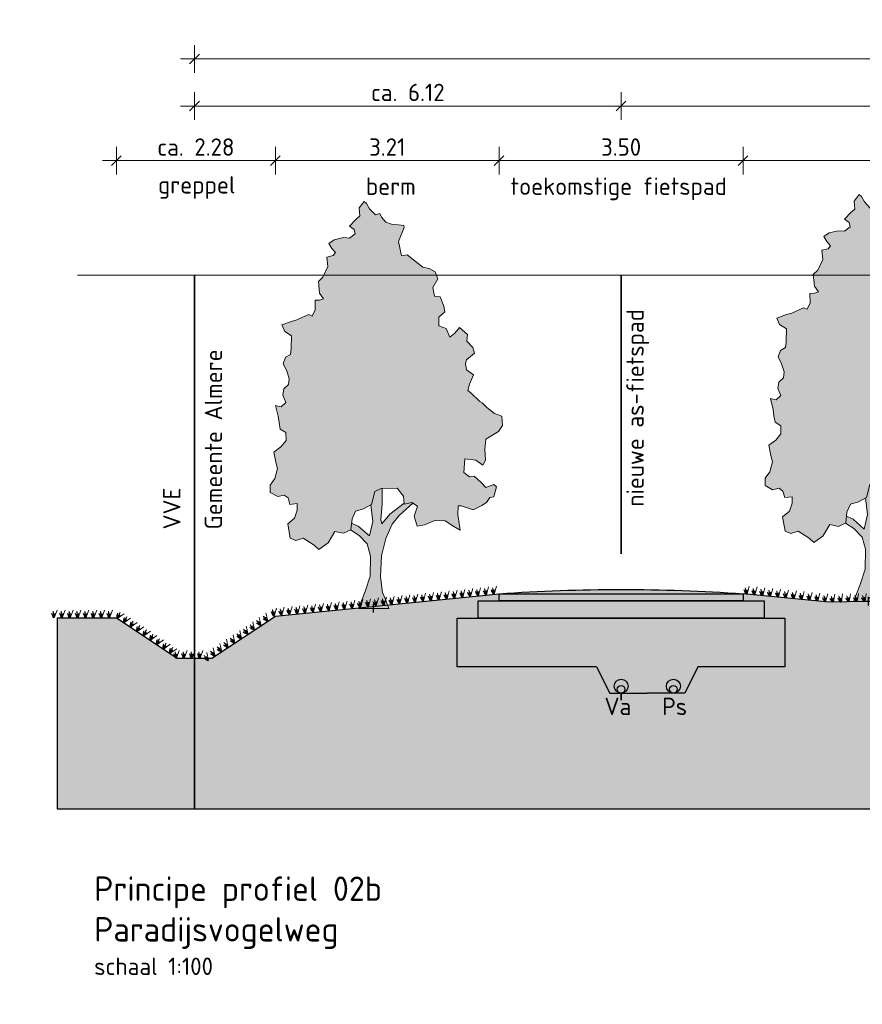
# Model space of a CAD drawing. Header units: metres. Extents: x 158819 to 159767, y 483764 to 484333.
# Tile 6 of 41: x 159109 to 159121, y 484026 to 484040. Entities that reach past the tile are written whole.
import ezdxf

# ---------------------------------------------------------------- set-up
doc = ezdxf.new("R2010")
doc.units = ezdxf.units.M
doc.linetypes.add('AL-NAP_LIJN', pattern=[15.25, 12, -1.5, 0.25, -1.5])
doc.linetypes.add('XX-HART', pattern=[12, 4, -2, 0, -2, 4])
doc.layers.get('0').update_dxf_attribs({"lineweight": 25})
doc.layers.get('Defpoints').update_dxf_attribs({"lineweight": 25, "true_color": 0xff7fff})
for name, color, linetype, lineweight in [('N-WE-GR-BOOM-1e-A', 90, 'Continuous', 25), ('N-WE-GR-BOOM-1e-SD', 90, 'Continuous', 25), ('N-WE-KG-GRENS_PERCEEL-G', 150, 'KG-PERCEEL', 35), ('N-WE-VH-KANTVERHARDING-G', 7, 'Continuous', 25), ('X-XX-AL-M', 7, 'Continuous', 18), ('X-XX-AL-NAP-G', 7, 'AL-NAP_LIJN', 18), ('X-XX-AL-T25', 7, 'Continuous', 25), ('X-XX-AL-T35', 7, 'Continuous', 35)]:
    doc.layers.add(name, color=color, linetype=linetype, lineweight=lineweight)
doc.layers.add('N-WE-GR-BOOM-S', color=7, linetype='Continuous', lineweight=40, true_color=0x009900)
doc.layers.add('X-XX-AL-HARTLIJN-G', color=7, linetype='XX-HART', lineweight=35, true_color=0xff2e2e)
doc.layers.add('N-WE-GR-WEGEN-A', color=7, linetype='Continuous', lineweight=40, true_color=0xffd6ad, transparency=0.4)
doc.styles.add('NLCS-ISO-M100-T25', font='NLCS-ISO.ttf')
doc.styles.add('NLCS-ISO-M100-T35', font='NLCS-ISO.ttf')
doc.styles.get("Standard").update_dxf_attribs({"font": 'NLCS-ISO.ttf'})
doc.linetypes.add('KG-PERCEEL', pattern='A,5.5,-2,["P",Standard,S=1.8,R=0,X=-0.5,Y=-0.9],-2,5.5,-2,[5,NLCS.shx,S=0.75,R=0,X=0,Y=0],-2', length=19)
doc.dimstyles.new('NLCS-M100-T25-SCHRAP-X_L2_H1', dxfattribs={"dimscale": 0.1, "dimtxt": 2.5, "dimasz": 1.4, "dimexe": 2, "dimexo": 2, "dimgap": 0.7, "dimtad": 1, "dimzin": 0, "dimdsep": 46, "dimtxsty": 'NLCS-ISO-M100-T25', "dimblk": 'OBLIQUE', "dimcen": 0, "dimdle": 2, "dimclrd": 256, "dimclre": 256, "dimclrt": 256, "dimadec": 1, "dimazin": 0, "dimtfac": 1, "dimtofl": 0, "dimtmove": 1, "dimatfit": 0, "dimldrblk": 'OBLIQUE', "dimfxl": 2, "dimfxlon": 1, "dimtfill": 1, "dimtfillclr": 254, "dimtolj": 1, "dimtzin": 0, "dimlwd": 18, "dimlwe": 18, "dimarcsym": 0})

# ---------------------------------------------------------------- blocks, each defined once
blk = doc.blocks.new('_Oblique')
at = {"color": 0, "linetype": 'ByBlock', "lineweight": -2}
blk.add_line((-0.5, -0.5), (0.5, 0.5), dxfattribs=at)
blk = doc.blocks.new('*D161')
at = {"layer": 'Defpoints', "color": 0, "transparency": 16777216}
for p in [(159117.827, 484038.987), (159117.827, 484037.588), (159129.577, 484037.588)]:
    blk.add_point(p, dxfattribs=at)
at = {"layer": 'X-XX-AL-M', "linetype": 'Continuous', "lineweight": 18, "transparency": 16777216}
for p, q in [((159117.827, 484038.787), (159117.827, 484039.187)), ((159129.577, 484038.787), (159129.577, 484039.187)), ((159129.777, 484038.987), (159117.627, 484038.987))]:
    blk.add_line(p, q, dxfattribs=at)
at = {"layer": 'X-XX-AL-M', "lineweight": 18, "transparency": 16777216, "xscale": 0.14, "yscale": 0.14, "zscale": 0.14, "rotation": 180}
blk.add_blockref('_Oblique', (159117.827, 484038.987), dxfattribs=at)
at = {"layer": 'X-XX-AL-M', "lineweight": 18, "transparency": 16777216, "xscale": 0.14, "yscale": 0.14, "zscale": 0.14}
blk.add_blockref('_Oblique', (159129.577, 484038.987), dxfattribs=at)
at = {"layer": 'X-XX-AL-M', "transparency": 16777216, "insert": (159123.702, 484039.182), "char_height": 0.25, "attachment_point": 5, "style": 'NLCS-ISO-M100-T25', "bg_fill": 3, "box_fill_scale": 1.1, "bg_fill_color": 256, "bg_fill_true_color": 13158600, "bg_fill_transparency": 0}
blk.add_mtext('\\A1;11.75', dxfattribs=at)
blk = doc.blocks.new('*D162')
at = {"layer": 'Defpoints', "color": 0, "transparency": 16777216}
for p in [(159138.077, 484039.662), (159111.707, 484036.559), (159138.077, 484036.559)]:
    blk.add_point(p, dxfattribs=at)
at = {"layer": 'X-XX-AL-M', "linetype": 'Continuous', "lineweight": 18, "transparency": 16777216}
for p, q in [((159111.707, 484039.462), (159111.707, 484039.862)), ((159138.077, 484039.462), (159138.077, 484039.862)), ((159111.507, 484039.662), (159138.277, 484039.662))]:
    blk.add_line(p, q, dxfattribs=at)
at = {"layer": 'X-XX-AL-M', "lineweight": 18, "transparency": 16777216, "xscale": 0.14, "yscale": 0.14, "zscale": 0.14, "rotation": 180}
blk.add_blockref('_Oblique', (159111.707, 484039.662), dxfattribs=at)
at = {"layer": 'X-XX-AL-M', "lineweight": 18, "transparency": 16777216, "xscale": 0.14, "yscale": 0.14, "zscale": 0.14}
blk.add_blockref('_Oblique', (159138.077, 484039.662), dxfattribs=at)
at = {"layer": 'X-XX-AL-M', "transparency": 16777216, "insert": (159124.892, 484039.857), "char_height": 0.25, "attachment_point": 5, "style": 'NLCS-ISO-M100-T25', "bg_fill": 3, "box_fill_scale": 1.1, "bg_fill_color": 256, "bg_fill_true_color": 13158600, "bg_fill_transparency": 0}
blk.add_mtext('\\A1;var. 26.37 ', dxfattribs=at)
blk = doc.blocks.new('*D164')
at = {"layer": 'Defpoints', "color": 0, "transparency": 16777216}
for p in [(159111.707, 484038.987), (159117.827, 484037.588), (159111.707, 484036.559)]:
    blk.add_point(p, dxfattribs=at)
at = {"layer": 'X-XX-AL-M', "linetype": 'Continuous', "lineweight": 18, "transparency": 16777216}
for p, q in [((159111.707, 484038.787), (159111.707, 484039.187)), ((159117.827, 484038.787), (159117.827, 484039.187)), ((159118.027, 484038.987), (159111.507, 484038.987))]:
    blk.add_line(p, q, dxfattribs=at)
at = {"layer": 'X-XX-AL-M', "lineweight": 18, "transparency": 16777216, "xscale": 0.14, "yscale": 0.14, "zscale": 0.14, "rotation": 180}
blk.add_blockref('_Oblique', (159111.707, 484038.987), dxfattribs=at)
at = {"layer": 'X-XX-AL-M', "lineweight": 18, "transparency": 16777216, "xscale": 0.14, "yscale": 0.14, "zscale": 0.14}
blk.add_blockref('_Oblique', (159117.827, 484038.987), dxfattribs=at)
at = {"layer": 'X-XX-AL-M', "transparency": 16777216, "insert": (159114.767, 484039.182), "char_height": 0.25, "attachment_point": 5, "style": 'NLCS-ISO-M100-T25', "bg_fill": 3, "box_fill_scale": 1.1, "bg_fill_color": 256, "bg_fill_true_color": 13158600, "bg_fill_transparency": 0}
blk.add_mtext('\\A1;ca. 6.12', dxfattribs=at)
blk = doc.blocks.new('*D169')
at = {"layer": 'Defpoints', "color": 0, "transparency": 16777216}
for p in [(159119.577, 484038.203), (159119.577, 484032.179), (159126.327, 484032.195)]:
    blk.add_point(p, dxfattribs=at)
at = {"layer": 'X-XX-AL-M', "linetype": 'Continuous', "lineweight": 18, "transparency": 16777216}
for p, q in [((159119.577, 484038.003), (159119.577, 484038.403)), ((159126.327, 484038.003), (159126.327, 484038.403)), ((159126.527, 484038.203), (159119.377, 484038.203))]:
    blk.add_line(p, q, dxfattribs=at)
at = {"layer": 'X-XX-AL-M', "lineweight": 18, "transparency": 16777216, "xscale": 0.14, "yscale": 0.14, "zscale": 0.14, "rotation": 180}
blk.add_blockref('_Oblique', (159119.577, 484038.203), dxfattribs=at)
at = {"layer": 'X-XX-AL-M', "lineweight": 18, "transparency": 16777216, "xscale": 0.14, "yscale": 0.14, "zscale": 0.14}
blk.add_blockref('_Oblique', (159126.327, 484038.203), dxfattribs=at)
at = {"layer": 'X-XX-AL-M', "transparency": 16777216, "insert": (159122.952, 484038.398), "char_height": 0.25, "attachment_point": 5, "style": 'NLCS-ISO-M100-T25', "bg_fill": 3, "box_fill_scale": 1.1, "bg_fill_color": 256, "bg_fill_true_color": 13158600, "bg_fill_transparency": 0}
blk.add_mtext('\\A1;6.75', dxfattribs=at)
blk = doc.blocks.new('*D170')
at = {"layer": 'Defpoints', "color": 0, "transparency": 16777216}
for p in [(159116.077, 484038.203), (159116.077, 484032.179), (159119.577, 484032.179)]:
    blk.add_point(p, dxfattribs=at)
at = {"layer": 'X-XX-AL-M', "linetype": 'Continuous', "lineweight": 18, "transparency": 16777216}
for p, q in [((159116.077, 484038.003), (159116.077, 484038.403)), ((159119.577, 484038.003), (159119.577, 484038.403)), ((159119.777, 484038.203), (159115.877, 484038.203))]:
    blk.add_line(p, q, dxfattribs=at)
at = {"layer": 'X-XX-AL-M', "lineweight": 18, "transparency": 16777216, "xscale": 0.14, "yscale": 0.14, "zscale": 0.14, "rotation": 180}
blk.add_blockref('_Oblique', (159116.077, 484038.203), dxfattribs=at)
at = {"layer": 'X-XX-AL-M', "lineweight": 18, "transparency": 16777216, "xscale": 0.14, "yscale": 0.14, "zscale": 0.14}
blk.add_blockref('_Oblique', (159119.577, 484038.203), dxfattribs=at)
at = {"layer": 'X-XX-AL-M', "transparency": 16777216, "insert": (159117.827, 484038.398), "char_height": 0.25, "attachment_point": 5, "style": 'NLCS-ISO-M100-T25', "bg_fill": 3, "box_fill_scale": 1.1, "bg_fill_color": 256, "bg_fill_true_color": 13158600, "bg_fill_transparency": 0}
blk.add_mtext('\\A1;3.50', dxfattribs=at)
blk = doc.blocks.new('*D171')
at = {"layer": 'Defpoints', "color": 0, "transparency": 16777216}
for p in [(159112.867, 484038.203), (159116.077, 484032.179), (159112.867, 484031.666)]:
    blk.add_point(p, dxfattribs=at)
at = {"layer": 'X-XX-AL-M', "linetype": 'Continuous', "lineweight": 18, "transparency": 16777216}
for p, q in [((159112.867, 484038.003), (159112.867, 484038.403)), ((159116.077, 484038.003), (159116.077, 484038.403)), ((159116.277, 484038.203), (159112.667, 484038.203))]:
    blk.add_line(p, q, dxfattribs=at)
at = {"layer": 'X-XX-AL-M', "lineweight": 18, "transparency": 16777216, "xscale": 0.14, "yscale": 0.14, "zscale": 0.14, "rotation": 180}
blk.add_blockref('_Oblique', (159112.867, 484038.203), dxfattribs=at)
at = {"layer": 'X-XX-AL-M', "lineweight": 18, "transparency": 16777216, "xscale": 0.14, "yscale": 0.14, "zscale": 0.14}
blk.add_blockref('_Oblique', (159116.077, 484038.203), dxfattribs=at)
at = {"layer": 'X-XX-AL-M', "transparency": 16777216, "insert": (159114.472, 484038.398), "char_height": 0.25, "attachment_point": 5, "style": 'NLCS-ISO-M100-T25', "bg_fill": 3, "box_fill_scale": 1.1, "bg_fill_color": 256, "bg_fill_true_color": 13158600, "bg_fill_transparency": 0}
blk.add_mtext('\\A1;3.21', dxfattribs=at)
blk = doc.blocks.new('*D172')
at = {"layer": 'Defpoints', "color": 0, "transparency": 16777216}
for p in [(159110.587, 484038.203), (159112.867, 484031.666), (159110.587, 484031.639)]:
    blk.add_point(p, dxfattribs=at)
at = {"layer": 'X-XX-AL-M', "linetype": 'Continuous', "lineweight": 18, "transparency": 16777216}
for p, q in [((159110.587, 484038.003), (159110.587, 484038.403)), ((159112.867, 484038.003), (159112.867, 484038.403)), ((159113.067, 484038.203), (159110.387, 484038.203))]:
    blk.add_line(p, q, dxfattribs=at)
at = {"layer": 'X-XX-AL-M', "lineweight": 18, "transparency": 16777216, "xscale": 0.14, "yscale": 0.14, "zscale": 0.14, "rotation": 180}
blk.add_blockref('_Oblique', (159110.587, 484038.203), dxfattribs=at)
at = {"layer": 'X-XX-AL-M', "lineweight": 18, "transparency": 16777216, "xscale": 0.14, "yscale": 0.14, "zscale": 0.14}
blk.add_blockref('_Oblique', (159112.867, 484038.203), dxfattribs=at)
at = {"layer": 'X-XX-AL-M', "transparency": 16777216, "insert": (159111.727, 484038.398), "char_height": 0.25, "attachment_point": 5, "style": 'NLCS-ISO-M100-T25', "bg_fill": 3, "box_fill_scale": 1.1, "bg_fill_color": 256, "bg_fill_true_color": 13158600, "bg_fill_transparency": 0}
blk.add_mtext('\\A1;ca. 2.28', dxfattribs=at)
blk = doc.blocks.new('SGR-BOOM_S01_V_ZIJ-D')
at = {"layer": 'N-WE-GR-BOOM-1e-A', "transparency": 33554585}
h = blk.add_hatch(color=256, dxfattribs=at)
h.dxf.hatch_style = 1
h.set_gradient(color1=(254, 204, 102), color2=(108, 181, 90), tint=1, name='CYLINDER')
h.paths.add_polyline_path([(-1.056, 11.496), (-0.874, 11.68), (-0.792, 11.622), (-0.684, 11.475), (-0.477, 11.294), (-0.312, 11.337), (-0.253, 11.231), (-0.105, 11.091), (0.102, 11.028), (0.349, 11.012), (0.538, 10.99), (0.556, 10.931), (0.353, 10.535), (0.462, 10.124), (0.668, 10.149), (0.893, 10.004), (1.224, 9.8), (1.454, 9.761), (1.661, 9.663), (1.763, 9.457), (1.582, 9.209), (1.643, 8.962), (1.849, 8.94), (1.975, 8.676), (2.018, 8.511), (1.795, 8.362), (1.797, 8.115), (2.062, 8.035), (2.188, 7.789), (2.376, 7.896), (2.539, 8.062), (2.829, 7.858), (2.807, 7.67), (3.015, 7.489), (3.081, 7.325), (2.794, 7.134), (2.753, 7.034), (2.796, 6.845), (3.044, 6.706), (2.899, 6.434), (2.842, 6.251), (2.942, 6.187), (3.274, 5.943), (3.357, 5.902), (3.523, 5.762), (3.795, 5.599), (4.06, 5.519), (4.086, 5.248), (3.94, 5.082), (3.489, 4.855), (3.45, 4.566), (3.476, 4.254), (3.371, 4.112), (3.122, 4.252), (2.734, 4.29), (2.695, 3.901), (2.902, 3.779), (3.067, 3.798), (3.316, 3.611), (3.482, 3.471), (3.77, 3.556), (3.87, 3.492), (3.772, 3.203), (3.625, 3.184), (3.503, 3.036), (3.339, 2.952), (3.033, 2.826), (2.597, 2.946), (2.497, 2.946), (2.475, 2.698), (2.561, 2.246), (2.337, 2.35), (2.023, 2.512), (1.652, 2.527), (1.282, 2.4), (1.018, 2.357), (0.91, 2.645), (1.031, 2.934), (0.824, 3.038), (0.559, 2.995), (0.534, 3.219), (0.303, 3.447), (-0.274, 3.442), (-0.497, 3.358), (-0.618, 2.986), (-0.906, 2.86), (-1.193, 2.793), (-1.315, 2.568), (-1.354, 2.256), (-1.624, 2.154), (-1.931, 2.21), (-2.175, 1.879), (-2.504, 1.694), (-2.669, 1.816), (-3.066, 2.019), (-3.33, 1.952), (-3.536, 2.015), (-3.622, 2.427), (-3.376, 2.593), (-3.278, 2.818), (-3.279, 3.006), (-3.544, 2.981), (-3.61, 3.169), (-3.752, 3.25), (-3.981, 3.207), (-4.247, 3.328), (-4.249, 3.535), (-4.086, 3.724), (-3.988, 4.013), (-4.048, 4.195), (-4.115, 4.483), (-3.869, 4.633), (-3.682, 4.817), (-3.684, 5.046), (-3.891, 5.145), (-3.933, 5.333), (-3.958, 5.515), (-4.061, 5.826), (-3.854, 5.787), (-3.691, 5.912), (-3.798, 6.117), (-3.758, 6.3), (-3.595, 6.425), (-3.572, 6.59), (-3.657, 6.818), (-3.782, 7.024), (-3.701, 7.207), (-3.519, 7.291), (-3.497, 7.456), (-3.482, 7.827), (-3.73, 7.948), (-3.832, 8.136), (-3.485, 8.239), (-3.297, 8.281), (-3.115, 8.348), (-2.868, 8.432), (-2.745, 8.392), (-2.64, 8.575), (-2.642, 8.846), (-2.477, 8.847), (-2.336, 8.889), (-2.479, 9.053), (-2.523, 9.383), (-2.359, 9.507), (-2.179, 9.815), (-2.222, 10.085), (-1.993, 10.128), (-1.911, 10.212), (-2.036, 10.334), (-2.143, 10.475), (-1.955, 10.582), (-1.626, 10.644), (-1.402, 10.628), (-1.197, 10.753), (-1.239, 10.876), (-1.405, 10.975), (-1.177, 11.165), (-1.036, 11.266)])
h = blk.add_hatch(color=256, dxfattribs=at)
h.dxf.hatch_style = 1
h.set_gradient(color1=(99, 100, 102), color2=(88, 186, 72), tint=1, name='INVCURVED')
h.paths.add_polyline_path([(-0.098, 2.001), (0.128, 2.415), (0.374, 2.664), (0.861, 3.02), (0.824, 3.038), (0.559, 2.995), (0.557, 3.016), (0.044, 2.703), (-0.243, 2.43), (-0.285, 2.553), (-0.229, 2.989), (-0.233, 3.442), (-0.274, 3.442), (-0.497, 3.358), (-0.618, 2.986), (-0.646, 2.974), (-0.573, 2.492), (-0.693, 2.079), (-1.09, 2.364), (-1.33, 2.45), (-1.356, 2.244), (-1.064, 2.093), (-0.774, 1.848), (-0.648, 1.502), (-0.667, 0.925), (-0.846, 0.488), (-1.08, 0), (0, 0), (-0.126, 0.287), (-0.227, 0.452), (-0.296, 0.904), (-0.259, 1.505)])
at = {"lineweight": 0}
for p, q in [((-0.233, 3.442), (-0.229, 2.989)), ((-0.573, 2.492), (-0.646, 2.974)), ((-0.229, 2.989), (-0.285, 2.553)), ((0.044, 2.703), (0.557, 3.016)), ((0.861, 3.02), (0.374, 2.664)), ((-0.285, 2.553), (-0.243, 2.43)), ((-0.243, 2.43), (0.044, 2.703)), ((0.374, 2.664), (0.128, 2.415)), ((-1.33, 2.45), (-1.09, 2.364)), ((-1.09, 2.364), (-0.693, 2.079)), ((-0.693, 2.079), (-0.573, 2.492)), ((0.128, 2.415), (-0.098, 2.001)), ((-1.368, 2.251), (-1.064, 2.093)), ((-1.064, 2.093), (-0.774, 1.848)), ((-0.098, 2.001), (-0.259, 1.505)), ((-0.774, 1.848), (-0.648, 1.502)), ((-0.648, 1.502), (-0.667, 0.925)), ((-0.259, 1.505), (-0.296, 0.904)), ((-0.667, 0.925), (-0.846, 0.488)), ((-0.296, 0.904), (-0.227, 0.452)), ((-0.846, 0.488), (-1.08, 0)), ((-0.227, 0.452), (-0.126, 0.287)), ((-0.126, 0.287), (0, 0)), ((-1.08, 0), (0, 0))]:
    blk.add_line(p, q, dxfattribs=at)
at = {"lineweight": 0, "flags": 128}
blk.add_lwpolyline([(-1.056, 11.496), (-0.874, 11.68), (-0.792, 11.622), (-0.684, 11.475), (-0.477, 11.294), (-0.312, 11.337), (-0.253, 11.231), (-0.105, 11.091), (0.102, 11.028), (0.349, 11.012), (0.538, 10.99), (0.556, 10.931), (0.353, 10.535), (0.462, 10.124), (0.668, 10.149), (0.893, 10.004), (1.224, 9.8), (1.454, 9.761), (1.661, 9.663), (1.763, 9.457), (1.582, 9.209), (1.643, 8.962), (1.849, 8.94), (1.975, 8.676), (2.018, 8.511), (1.795, 8.362), (1.797, 8.115), (2.062, 8.035), (2.188, 7.789), (2.376, 7.896), (2.539, 8.062), (2.829, 7.858), (2.807, 7.67), (3.015, 7.489), (3.081, 7.325), (2.794, 7.134), (2.753, 7.034), (2.796, 6.845), (3.044, 6.706), (2.899, 6.434), (2.842, 6.251), (2.942, 6.187), (3.274, 5.943), (3.357, 5.902), (3.523, 5.762), (3.795, 5.599), (4.06, 5.519), (4.086, 5.248), (3.94, 5.082), (3.489, 4.855), (3.45, 4.566), (3.476, 4.254), (3.371, 4.112), (3.122, 4.252), (2.734, 4.29), (2.695, 3.901), (2.902, 3.779), (3.067, 3.798), (3.316, 3.611), (3.482, 3.471), (3.77, 3.556), (3.87, 3.492), (3.772, 3.203), (3.625, 3.184), (3.503, 3.036), (3.339, 2.952), (3.033, 2.826), (2.597, 2.946), (2.497, 2.946), (2.475, 2.698), (2.561, 2.246), (2.337, 2.35), (2.023, 2.512), (1.652, 2.527), (1.282, 2.4), (1.018, 2.357), (0.91, 2.645), (1.031, 2.934), (0.824, 3.038), (0.559, 2.995), (0.534, 3.219), (0.303, 3.447), (-0.274, 3.442), (-0.497, 3.358), (-0.618, 2.986), (-0.906, 2.86), (-1.193, 2.793), (-1.315, 2.568), (-1.354, 2.256), (-1.624, 2.154), (-1.931, 2.21), (-2.175, 1.879), (-2.504, 1.694), (-2.669, 1.816), (-3.066, 2.019), (-3.33, 1.952), (-3.536, 2.015), (-3.622, 2.427), (-3.376, 2.593), (-3.278, 2.818), (-3.279, 3.006), (-3.544, 2.981), (-3.61, 3.169), (-3.752, 3.25), (-3.981, 3.207), (-4.247, 3.328), (-4.249, 3.535), (-4.086, 3.724), (-3.988, 4.013), (-4.048, 4.195), (-4.115, 4.483), (-3.869, 4.633), (-3.682, 4.817), (-3.684, 5.046), (-3.891, 5.145), (-3.933, 5.333), (-3.958, 5.515), (-4.061, 5.826), (-3.854, 5.787), (-3.691, 5.912), (-3.798, 6.117), (-3.758, 6.3), (-3.595, 6.425), (-3.572, 6.59), (-3.657, 6.818), (-3.782, 7.024), (-3.701, 7.207), (-3.519, 7.291), (-3.497, 7.456), (-3.482, 7.827), (-3.73, 7.948), (-3.832, 8.136), (-3.485, 8.239), (-3.297, 8.281), (-3.115, 8.348), (-2.868, 8.432), (-2.745, 8.392), (-2.64, 8.575), (-2.642, 8.846), (-2.477, 8.847), (-2.336, 8.889), (-2.479, 9.053), (-2.523, 9.383), (-2.359, 9.507), (-2.179, 9.815), (-2.222, 10.085), (-1.993, 10.128), (-1.911, 10.212), (-2.036, 10.334), (-2.143, 10.475), (-1.955, 10.582), (-1.626, 10.644), (-1.402, 10.628), (-1.197, 10.753), (-1.239, 10.876), (-1.405, 10.975), (-1.177, 11.165), (-1.036, 11.266)], close=True, dxfattribs=at)
at = {"layer": 'Defpoints'}
blk.add_line((-0.54, -0.119), (-0.54, 0.13), dxfattribs=at)
blk = doc.blocks.new('Gras-01')
at = {"layer": 'N-WE-GR-BOOM-S', "color": 85, "lineweight": 9, "true_color": 0x58ba48}
for p, q in [((0, 0), (0.004, 0.063)), ((0.003, 0), (0.034, 0.114))]:
    blk.add_line(p, q, dxfattribs=at)
at = {"layer": 'N-WE-GR-BOOM-S', "color": 85, "lineweight": 9, "true_color": 0x58ba48, "flags": 128}
for points in [[(-0.042, 0.06, 0.10285), (-0.006, 0)], [(-0.042, 0.06, -0.10285), (-0.006, 0)], [(-0.002, 0, -0.071887), (-0.022, 0.092)], [(-0.002, 0, 0.071887), (-0.022, 0.092)]]:
    blk.add_lwpolyline(points, format="xyb", dxfattribs=at)
blk = doc.blocks.new('*U238')
at = {"layer": 'N-WE-VH-KANTVERHARDING-G', "rotation": 5.684114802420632}
blk.add_blockref('Gras-01', (0.054, 0), dxfattribs=at)
blk = doc.blocks.new('*U239')
at = {"layer": 'N-WE-VH-KANTVERHARDING-G', "color": 0, "linetype": 'ByBlock', "lineweight": -2, "transparency": 16777216}
for p, rotation in [((159124.547, 484032.099), 7.136633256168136), ((159124.659, 484032.113), 7.136633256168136), ((159124.771, 484032.127), 7.136633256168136), ((159124.884, 484032.142), 7.136633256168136), ((159124.996, 484032.156), 7.136633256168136), ((159125.109, 484032.17), 7.136633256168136), ((159125.221, 484032.184), 7.136633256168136), ((159125.334, 484032.197), 1.74165002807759), ((159125.447, 484032.201), 1.74165002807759), ((159125.56, 484032.204), 1.74165002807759), ((159125.673, 484032.208), 1.74165002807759), ((159125.787, 484032.211), 1.74165002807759), ((159125.9, 484032.214), 1.74165002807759), ((159126.013, 484032.218), 1.74165002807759), ((159126.126, 484032.221), 1.74165002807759), ((159126.24, 484032.225), 1.74165002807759), ((159119.577, 484031.986), 354.3158851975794), ((159119.689, 484031.975), 354.3158851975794), ((159119.802, 484031.963), 354.3158851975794), ((159123.08, 484031.962), 4.118189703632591), ((159123.193, 484031.97), 4.118189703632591), ((159123.306, 484031.978), 4.118189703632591), ((159123.419, 484031.986), 4.118189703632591), ((159123.532, 484031.994), 4.118189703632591), ((159123.646, 484032.002), 4.118189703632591), ((159123.759, 484032.01), 4.118189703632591), ((159123.872, 484032.019), 4.118189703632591), ((159123.984, 484032.029), 7.136633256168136), ((159124.097, 484032.043), 7.136633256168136), ((159124.209, 484032.057), 7.136633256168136), ((159124.322, 484032.071), 7.136633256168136), ((159124.434, 484032.085), 7.136633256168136), ((159119.915, 484031.952), 354.3158851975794), ((159120.028, 484031.941), 354.3158851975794), ((159120.14, 484031.93), 354.3158851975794), ((159120.253, 484031.918), 354.3158851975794), ((159120.366, 484031.907), 354.3158851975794), ((159120.479, 484031.896), 354.3158851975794), ((159120.592, 484031.885), 354.3158851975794), ((159120.704, 484031.874), 354.3158851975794), ((159120.817, 484031.863), 1.213141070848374), ((159120.93, 484031.865), 1.213141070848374), ((159121.044, 484031.867), 1.213141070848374), ((159121.157, 484031.87), 1.213141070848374), ((159121.27, 484031.872), 1.213141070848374), ((159121.383, 484031.875), 1.213141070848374), ((159121.497, 484031.877), 1.213141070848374), ((159121.61, 484031.879), 1.213141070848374), ((159121.723, 484031.882), 1.213141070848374), ((159121.837, 484031.884), 1.213141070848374), ((159121.95, 484031.887), 1.213141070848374), ((159122.063, 484031.889), 1.213141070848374), ((159122.176, 484031.897), 4.118189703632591), ((159122.289, 484031.905), 4.118189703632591), ((159122.402, 484031.913), 4.118189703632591), ((159122.515, 484031.921), 4.118189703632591), ((159122.628, 484031.929), 4.118189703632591), ((159122.741, 484031.937), 4.118189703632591), ((159122.854, 484031.945), 4.118189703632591), ((159122.967, 484031.953), 4.118189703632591)]:
    blk.add_blockref('*U238', p, dxfattribs=dict(at, rotation=rotation))
blk = doc.blocks.new('*U242')
at = {"layer": 'N-WE-VH-KANTVERHARDING-G', "rotation": 174.3158851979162}
blk.add_blockref('Gras-01', (0.073, -0.001), dxfattribs=at)
blk = doc.blocks.new('*U243')
at = {"layer": 'N-WE-VH-KANTVERHARDING-G', "color": 0, "linetype": 'ByBlock', "lineweight": -2, "transparency": 16777216}
for p, rotation in [((159115.964, 484031.975), 185.6841148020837), ((159116.077, 484031.986), 185.6841148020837), ((159114.498, 484031.829), 185.6841148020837), ((159114.611, 484031.84), 185.6841148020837), ((159114.724, 484031.851), 185.6841148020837), ((159114.836, 484031.862), 185.6841148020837), ((159114.949, 484031.874), 185.6841148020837), ((159115.062, 484031.885), 185.6841148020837), ((159115.175, 484031.896), 185.6841148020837), ((159115.287, 484031.907), 185.6841148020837), ((159115.4, 484031.918), 185.6841148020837), ((159115.513, 484031.93), 185.6841148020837), ((159115.626, 484031.941), 185.6841148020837), ((159115.738, 484031.952), 185.6841148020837), ((159115.851, 484031.963), 185.6841148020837), ((159113.032, 484031.683), 185.6841148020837), ((159113.145, 484031.694), 185.6841148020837), ((159113.258, 484031.705), 185.6841148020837), ((159113.371, 484031.716), 185.6841148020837), ((159113.483, 484031.728), 185.6841148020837), ((159113.596, 484031.739), 185.6841148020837), ((159113.709, 484031.75), 185.6841148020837), ((159113.822, 484031.761), 185.6841148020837), ((159113.934, 484031.773), 185.6841148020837), ((159114.047, 484031.784), 185.6841148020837), ((159114.16, 484031.795), 185.6841148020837), ((159114.273, 484031.806), 185.6841148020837), ((159114.385, 484031.817), 185.6841148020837), ((159109.766, 484031.639), 180), ((159109.88, 484031.639), 180), ((159109.993, 484031.639), 180), ((159110.106, 484031.639), 180), ((159110.22, 484031.639), 180), ((159110.333, 484031.639), 180), ((159110.446, 484031.639), 180), ((159110.56, 484031.639), 180), ((159110.658, 484031.591), 146.3099324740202), ((159110.753, 484031.529), 146.3099324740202), ((159112.817, 484031.633), 213.6900675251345), ((159112.92, 484031.672), 185.6841148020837), ((159110.847, 484031.466), 146.3099324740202), ((159110.941, 484031.403), 146.3099324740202), ((159112.534, 484031.444), 213.6900675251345), ((159112.628, 484031.507), 213.6900675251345), ((159112.722, 484031.57), 213.6900675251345), ((159111.036, 484031.34), 146.3099324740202), ((159111.13, 484031.277), 146.3099324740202), ((159111.224, 484031.214), 146.3099324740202), ((159112.345, 484031.318), 213.6900675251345), ((159112.44, 484031.381), 213.6900675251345), ((159111.318, 484031.152), 146.3099324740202), ((159111.413, 484031.089), 146.3099324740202), ((159112.157, 484031.193), 213.6900675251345), ((159112.251, 484031.256), 213.6900675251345), ((159111.517, 484031.059), 180), ((159111.631, 484031.059), 180), ((159111.744, 484031.059), 180), ((159111.857, 484031.059), 180), ((159111.968, 484031.067), 213.6900675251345), ((159112.062, 484031.13), 213.6900675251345)]:
    blk.add_blockref('*U242', p, dxfattribs=dict(at, rotation=rotation))

msp = doc.modelspace()

# ---------------------------------------------------------------- hatches: boundary and pattern name
at = {"layer": 'N-WE-GR-WEGEN-A', "true_color": 0xf8991e, "transparency": 33554534}
h = msp.add_hatch(color=30, dxfattribs=at)
h.dxf.hatch_style = 1
h.set_gradient(color1=(248, 153, 30), color2=(241, 235, 31), name='INVCURVED')
edge = h.paths.add_edge_path()
edge.add_line((159133.027, 484031.795), (159133.227, 484031.795))
edge.add_line((159133.227, 484031.795), (159133.227, 484030.795))
edge.add_line((159133.227, 484030.795), (159125.827, 484030.795))
edge.add_line((159125.827, 484030.795), (159125.827, 484031.795))
edge.add_line((159125.827, 484031.795), (159126.127, 484031.795))
edge.add_line((159126.127, 484031.795), (159126.127, 484032.095))
edge.add_line((159126.127, 484032.095), (159126.327, 484032.095))
edge.add_line((159126.327, 484032.095), (159126.327, 484032.227))
edge.add_line((159126.327, 484032.227), (159125.327, 484032.197))
edge.add_line((159125.327, 484032.197), (159123.942, 484032.024))
edge.add_line((159123.942, 484032.024), (159122.077, 484031.889))
edge.add_line((159122.077, 484031.889), (159120.814, 484031.863))
edge.add_line((159120.814, 484031.863), (159119.577, 484031.986))
edge.add_line((159119.577, 484031.986), (159119.577, 484031.886))
edge.add_line((159119.577, 484031.886), (159119.877, 484031.886))
edge.add_line((159119.877, 484031.886), (159119.877, 484031.636))
edge.add_line((159119.877, 484031.636), (159120.177, 484031.636))
edge.add_line((159120.177, 484031.636), (159120.177, 484030.936))
edge.add_line((159120.177, 484030.936), (159118.927, 484030.936))
edge.add_line((159118.927, 484030.936), (159118.739, 484030.559))
edge.add_line((159118.739, 484030.559), (159118.202, 484030.559))
edge.add_line((159118.202, 484030.559), (159117.664, 484030.559))
edge.add_line((159117.664, 484030.559), (159117.476, 484030.936))
edge.add_line((159117.476, 484030.936), (159115.477, 484030.936))
edge.add_line((159115.477, 484030.936), (159115.477, 484031.636))
edge.add_line((159115.477, 484031.636), (159115.777, 484031.636))
edge.add_line((159115.777, 484031.636), (159115.777, 484031.886))
edge.add_line((159115.777, 484031.886), (159116.077, 484031.886))
edge.add_line((159116.077, 484031.886), (159116.077, 484031.986))
edge.add_line((159116.077, 484031.986), (159112.867, 484031.666))
edge.add_line((159112.867, 484031.666), (159111.957, 484031.059))
edge.add_line((159111.957, 484031.059), (159111.457, 484031.059))
edge.add_line((159111.457, 484031.059), (159110.587, 484031.639))
edge.add_line((159110.587, 484031.639), (159109.735, 484031.639))
edge.add_line((159109.735, 484031.639), (159109.735, 484028.896))
edge.add_line((159109.735, 484028.896), (159151.958, 484028.896))
edge.add_line((159151.958, 484028.896), (159151.958, 484031.867))
edge.add_line((159151.958, 484031.867), (159150.939, 484031.867))
edge.add_line((159150.939, 484031.867), (159148.827, 484030.459))
edge.add_line((159148.827, 484030.459), (159148.327, 484030.459))
edge.add_line((159148.327, 484030.459), (159147.542, 484030.983))
edge.add_arc((159146.432, 484029.319), 2, 56.3099, 80.0703)
edge.add_line((159146.777, 484031.289), (159146.777, 484031.289))
edge.add_line((159146.777, 484031.289), (159142.214, 484032.202))
edge.add_arc((159141.222, 484025.211), 7.06, 81.9215, 98.9917)
edge.add_line((159140.118, 484032.185), (159138.077, 484031.869))
edge.add_line((159138.077, 484031.869), (159136.327, 484031.889))
edge.add_line((159136.327, 484031.889), (159133.827, 484032.197))
edge.add_line((159133.827, 484032.197), (159132.827, 484032.227))
edge.add_line((159132.827, 484032.227), (159132.827, 484032.095))
edge.add_line((159132.827, 484032.095), (159133.027, 484032.095))
edge.add_line((159133.027, 484032.095), (159133.027, 484031.795))
at = {"layer": 'N-WE-GR-WEGEN-A', "true_color": 0x939598, "transparency": 33554559}
h = msp.add_hatch(color=252, dxfattribs=at)
h.dxf.hatch_style = 1
h.paths.add_polyline_path([(159116.077, 484031.986), (159119.577, 484031.986, 0.034691)])
h = msp.add_hatch(color=252, dxfattribs=at)
h.dxf.hatch_style = 1
h.paths.add_polyline_path([(159119.577, 484031.986), (159116.077, 484031.986), (159116.077, 484031.886), (159119.577, 484031.886)])
at = {"layer": 'N-WE-GR-WEGEN-A', "true_color": 0xfeeab9, "transparency": 33554559}
h = msp.add_hatch(color=254, dxfattribs=at)
h.dxf.hatch_style = 1
h.paths.add_polyline_path([(159119.877, 484031.886), (159115.777, 484031.886), (159115.777, 484031.636), (159119.877, 484031.636)])
h = msp.add_hatch(color=254, dxfattribs=at)
h.dxf.hatch_style = 1
h.paths.add_polyline_path([(159120.177, 484031.636), (159115.477, 484031.636), (159115.477, 484030.936), (159117.476, 484030.936), (159117.664, 484030.559), (159118.202, 484030.559), (159118.739, 484030.559), (159118.927, 484030.936), (159120.177, 484030.936)])

# ---------------------------------------------------------------- linework, layer by layer
at = {"layer": 'Defpoints'}
for p, q in [((159109.735, 484031.639), (159109.735, 484028.896)), ((159109.735, 484028.896), (159151.958, 484028.896))]:
    msp.add_line(p, q, dxfattribs=at)
for centre in [(159117.827, 484030.659), (159118.577, 484030.659)]:
    msp.add_circle(centre, 0.1, dxfattribs=at)
at = {"layer": 'Defpoints', "color": 217, "lineweight": 30, "true_color": 0x93278f}
for centre in [(159117.827, 484030.614), (159118.577, 484030.614)]:
    msp.add_circle(centre, 0.055, dxfattribs=at)
at = {"layer": 'N-WE-KG-GRENS_PERCEEL-G'}
msp.add_line((159111.707, 484036.559), (159111.707, 484028.896), dxfattribs=at)
at = {"layer": 'N-WE-VH-KANTVERHARDING-G', "flags": 128}
for points in [[(159126.327, 484032.227), (159125.327, 484032.197), (159123.942, 484032.024), (159122.077, 484031.889), (159120.814, 484031.863), (159119.577, 484031.986)], [(159117.476, 484030.936), (159115.477, 484030.936), (159115.477, 484031.636), (159120.177, 484031.636), (159120.177, 484030.936), (159118.927, 484030.936)], [(159117.476, 484030.936), (159117.664, 484030.559), (159118.202, 484030.559)], [(159118.927, 484030.936), (159118.739, 484030.559), (159118.202, 484030.559)]]:
    msp.add_lwpolyline(points, dxfattribs=at)
msp.add_lwpolyline([(159116.077, 484031.986, -0.034691), (159119.577, 484031.986)], format="xyb", dxfattribs=at)
for points in [[(159116.077, 484031.986), (159119.577, 484031.986), (159119.577, 484031.886), (159116.077, 484031.886)], [(159115.777, 484031.886), (159119.877, 484031.886), (159119.877, 484031.636), (159115.777, 484031.636)]]:
    msp.add_lwpolyline(points, close=True, dxfattribs=at)
at = {"layer": 'X-XX-AL-HARTLIJN-G'}
msp.add_line((159117.827, 484036.559), (159117.827, 484029.992), dxfattribs=at)
at = {"layer": 'X-XX-AL-NAP-G'}
msp.add_line((159003.28, 484036.559), (159511.076, 484036.559), dxfattribs=at)

# ---------------------------------------------------------------- block references
at = {"layer": 'N-WE-GR-BOOM-1e-SD', "xscale": 0.4, "yscale": 0.5, "zscale": 0.5}
for p in [(159114.493, 484031.776), (159121.593, 484031.875)]:
    msp.add_blockref('SGR-BOOM_S01_V_ZIJ-D', p, dxfattribs=at)

# ---------------------------------------------------------------- texts
at = {"layer": 'Defpoints', "style": 'NLCS-ISO-M100-T25'}
for s, p in [('Va', (159117.589, 484030.244)), ('Ps', (159118.415, 484030.244))]:
    msp.add_text(s, height=0.25, dxfattribs=at).set_placement(p)
at = {"layer": 'X-XX-AL-T25', "style": 'NLCS-ISO-M100-T25'}
msp.add_text('nieuwe as-fietspad', height=0.25, rotation=90, dxfattribs=at).set_placement((159118.153, 484033.238))
at = {"layer": 'X-XX-AL-T25', "insert": (159110.268, 484026.763), "char_height": 0.25, "attachment_point": 1, "style": 'NLCS-ISO-M100-T25'}
msp.add_mtext_dynamic_manual_height_columns('schaal 1:100', width=1.87194, gutter_width=1.25, heights=[0], dxfattribs=at)
at = {"layer": 'X-XX-AL-T35', "insert": (159110.268, 484027.927), "char_height": 0.35, "width": 9.70714, "attachment_point": 1, "style": 'NLCS-ISO-M100-T35'}
msp.add_mtext('Principe profiel 02b\\PParadijsvogelweg', dxfattribs=at)

# ---------------------------------------------------------------- next in the draw order: dimensions: what is measured, and where the dimension line sits
at = {"layer": 'X-XX-AL-M'}
dim = msp.add_linear_dim(base=(159117.827, 484038.987), p1=(159129.577, 484037.588), p2=(159117.827, 484037.588), dimstyle='NLCS-M100-T25-SCHRAP-X_L2_H1', dxfattribs=at)
dim.commit()
dim.dimension.update_dxf_attribs({"geometry": '*D161', "text_midpoint": (159123.702, 484039.182)})

# ---------------------------------------------------------------- next in the draw order: dimensions: what is measured, and where the dimension line sits
dim = msp.add_linear_dim(base=(159138.077, 484039.662), p1=(159111.707, 484036.559), p2=(159138.077, 484036.559), text='var. <> ', dimstyle='NLCS-M100-T25-SCHRAP-X_L2_H1', dxfattribs=at)
dim.commit()
dim.dimension.update_dxf_attribs({"geometry": '*D162', "text_midpoint": (159124.892, 484039.857)})

# ---------------------------------------------------------------- next in the draw order: dimensions: what is measured, and where the dimension line sits
dim = msp.add_linear_dim(base=(159111.707, 484038.987), p1=(159117.827, 484037.588), p2=(159111.707, 484036.559), text='ca. <>', dimstyle='NLCS-M100-T25-SCHRAP-X_L2_H1', dxfattribs=at)
dim.commit()
dim.dimension.update_dxf_attribs({"geometry": '*D164', "text_midpoint": (159114.767, 484039.182)})
dim = msp.add_linear_dim(base=(159119.577, 484038.203), p1=(159126.327, 484032.195), p2=(159119.577, 484032.179), dimstyle='NLCS-M100-T25-SCHRAP-X_L2_H1', dxfattribs=at)
dim.commit()
dim.dimension.update_dxf_attribs({"geometry": '*D169', "text_midpoint": (159122.952, 484038.398)})

# ---------------------------------------------------------------- next in the draw order: dimensions: what is measured, and where the dimension line sits
dim = msp.add_linear_dim(base=(159116.077, 484038.203), p1=(159119.577, 484032.179), p2=(159116.077, 484032.179), dimstyle='NLCS-M100-T25-SCHRAP-X_L2_H1', dxfattribs=at)
dim.commit()
dim.dimension.update_dxf_attribs({"geometry": '*D170', "text_midpoint": (159117.827, 484038.398)})

# ---------------------------------------------------------------- next in the draw order: block references
at = {"layer": 'N-WE-VH-KANTVERHARDING-G'}
msp.add_blockref('*U239', (0, 0), dxfattribs=at)

# ---------------------------------------------------------------- next in the draw order: dimensions: what is measured, and where the dimension line sits
at = {"layer": 'X-XX-AL-M'}
dim = msp.add_linear_dim(base=(159112.867, 484038.203), p1=(159116.077, 484032.179), p2=(159112.867, 484031.666), dimstyle='NLCS-M100-T25-SCHRAP-X_L2_H1', dxfattribs=at)
dim.commit()
dim.dimension.update_dxf_attribs({"geometry": '*D171', "text_midpoint": (159114.472, 484038.398)})

# ---------------------------------------------------------------- next in the draw order: texts
at = {"layer": 'X-XX-AL-T25', "style": 'NLCS-ISO-M100-T25'}
for s, p in [('berm', (159114.166, 484037.711)), ('toekomstige fietspad', (159116.242, 484037.711))]:
    msp.add_text(s, height=0.25, dxfattribs=at).set_placement(p)

# ---------------------------------------------------------------- next in the draw order: dimensions: what is measured, and where the dimension line sits
at = {"layer": 'X-XX-AL-M'}
dim = msp.add_linear_dim(base=(159110.587, 484038.203), p1=(159112.867, 484031.666), p2=(159110.587, 484031.639), text='ca. <>', dimstyle='NLCS-M100-T25-SCHRAP-X_L2_H1', dxfattribs=at)
dim.commit()
dim.dimension.update_dxf_attribs({"geometry": '*D172', "text_midpoint": (159111.727, 484038.398)})

# ---------------------------------------------------------------- next in the draw order: linework, layer by layer
at = {"layer": 'N-WE-VH-KANTVERHARDING-G', "flags": 128}
msp.add_lwpolyline([(159109.735, 484031.639), (159110.587, 484031.639), (159111.457, 484031.059), (159111.957, 484031.059), (159112.867, 484031.666), (159116.077, 484031.986)], dxfattribs=at)

# ---------------------------------------------------------------- next in the draw order: block references
at = {"layer": 'N-WE-VH-KANTVERHARDING-G'}
msp.add_blockref('*U243', (0, 0), dxfattribs=at)

# ---------------------------------------------------------------- next in the draw order: texts
at = {"layer": 'X-XX-AL-M', "style": 'NLCS-ISO-M100-T25'}
msp.add_text('greppel', height=0.25, dxfattribs=at).set_placement((159111.184, 484037.731))
at = {"layer": 'X-XX-AL-T25', "color": 240, "true_color": 0xed1f24, "style": 'NLCS-ISO-M100-T25'}
for s, p in [('Gemeente Almere', (159112.104, 484032.909)), ('VVE', (159111.507, 484032.909))]:
    msp.add_text(s, height=0.25, rotation=90, dxfattribs=at).set_placement(p)

doc.saveas('drawing.dxf')
